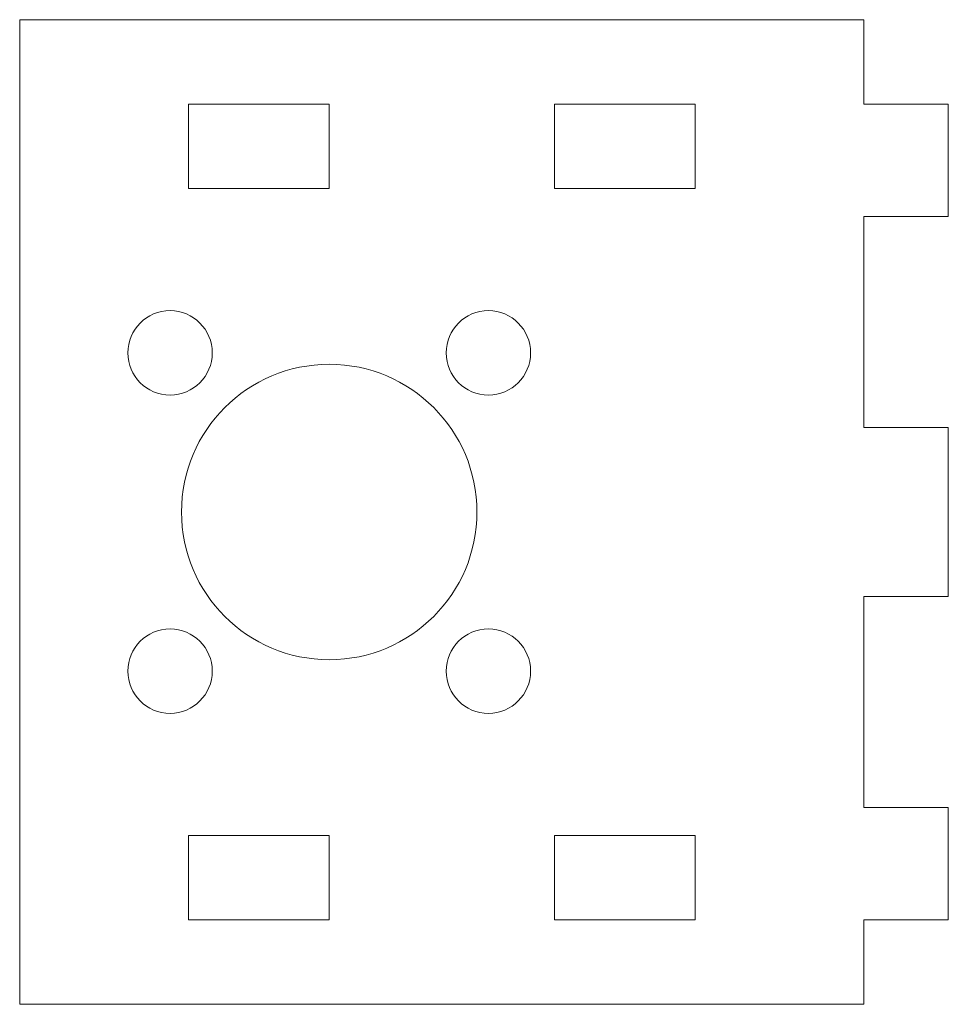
# Model space of a CAD drawing. Header units: millimetres. Extents: x -42.8 to -9.8, y -17.5 to 17.5.
import ezdxf

# ---------------------------------------------------------------- set-up
doc = ezdxf.new("R2010")
doc.units = ezdxf.units.MM

msp = doc.modelspace()

# ---------------------------------------------------------------- linework, layer by layer
at = {"color": 7, "linetype": 'Continuous', "lineweight": 15}
for p, q in [((-42.75, 17.5), (-12.75, 17.5)), ((-42.75, -17.5), (-42.75, 17.5)), ((-12.75, 14.5), (-12.75, 17.5)), ((-36.75, 14.5), (-36.75, 11.5)), ((-31.75, 14.5), (-36.75, 14.5)), ((-31.75, 11.5), (-31.75, 14.5)), ((-23.75, 14.5), (-23.75, 11.5)), ((-18.75, 14.5), (-23.75, 14.5)), ((-18.75, 11.5), (-18.75, 14.5)), ((-9.75, 14.5), (-12.75, 14.5)), ((-9.75, 10.5), (-9.75, 14.5)), ((-36.75, 11.5), (-31.75, 11.5)), ((-23.75, 11.5), (-18.75, 11.5)), ((-12.75, 3), (-12.75, 10.5)), ((-12.75, 10.5), (-9.75, 10.5)), ((-12.75, 3), (-9.75, 3)), ((-9.75, -3), (-9.75, 3)), ((-12.75, -10.5), (-12.75, -3)), ((-9.75, -3), (-12.75, -3)), ((-9.75, -10.5), (-12.75, -10.5)), ((-9.75, -14.5), (-9.75, -10.5)), ((-36.75, -11.5), (-36.75, -14.5)), ((-31.75, -11.5), (-36.75, -11.5)), ((-31.75, -14.5), (-31.75, -11.5)), ((-23.75, -11.5), (-23.75, -14.5)), ((-18.75, -11.5), (-23.75, -11.5)), ((-18.75, -14.5), (-18.75, -11.5)), ((-36.75, -14.5), (-31.75, -14.5)), ((-23.75, -14.5), (-18.75, -14.5)), ((-12.75, -17.5), (-12.75, -14.5)), ((-12.75, -14.5), (-9.75, -14.5)), ((-42.75, -17.5), (-12.75, -17.5))]:
    msp.add_line(p, q, dxfattribs=at)
for centre, radius in [((-37.407, 5.657), 1.5), ((-26.093, 5.657), 1.5), ((-31.75, 0), 5.25), ((-37.407, -5.657), 1.5), ((-26.093, -5.657), 1.5)]:
    msp.add_circle(centre, radius, dxfattribs=at)

doc.saveas('drawing.dxf')
